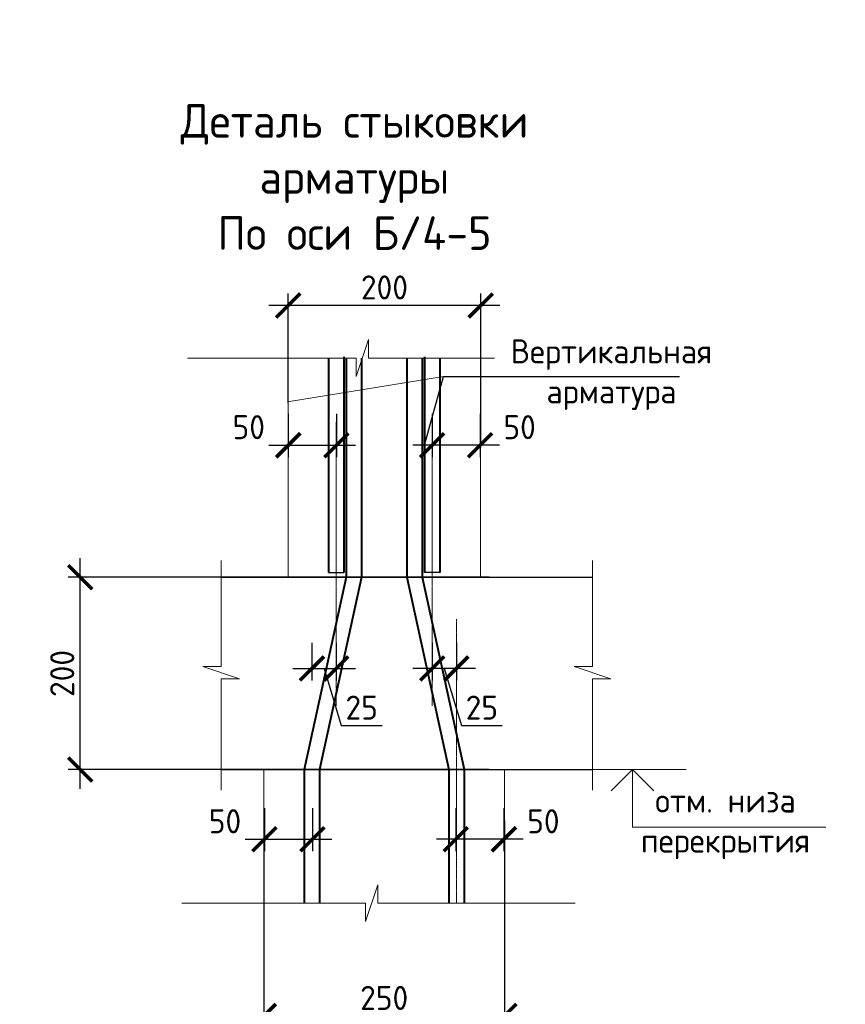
# Model space of a CAD drawing. Header units: millimetres. Extents: x 263826 to 1585445, y -423071 to 70137.
# Tile 224 of 256: x 511621 to 520199, y -130307 to -120069. Entities that reach past the tile are written whole.
import ezdxf

# ---------------------------------------------------------------- set-up
doc = ezdxf.new("R2010")
doc.units = ezdxf.units.MM
doc.linetypes.add('CENTER2', pattern=[28.575, 19.05, -3.175, 3.175, -3.175])
for name, color, linetype, lineweight in [('Выноски', 20, 'Continuous', 20), ('подоснова', 151, 'Continuous', 5), ('РАЗМЕРЫ', 1, 'Continuous', 9)]:
    doc.layers.add(name, color=color, linetype=linetype, lineweight=lineweight)
doc.styles.add('GOST-2.304_Type-B', font='GOST_Common.ttf')
doc.styles.add('style_Tonin', font='simplex.shx', dxfattribs={"width": 0.9})
doc.styles.add('ГОСТ', font='GOST_Common.ttf')
doc.dimstyles.new('20', dxfattribs={"dimtxt": 2.5, "dimasz": 2.5, "dimexe": 1.25, "dimexo": 0.625, "dimtad": 1, "dimdec": 0, "dimlfac": 20, "dimtxsty": 'style_Tonin', "dimblk": 'ARCHTICK', "dimcen": 0, "dimclrt": 256, "dimadec": 0, "dimazin": 0, "dimtfac": 1, "dimtdec": 0, "dimtmove": 0, "dimatfit": 0, "dimfxl": 1, "dimarcsym": 0})
doc.dimstyles.new('СПДС', dxfattribs={"dimscale": 100, "dimtxt": 2.5, "dimasz": 2.5, "dimexe": 1.25, "dimexo": 0, "dimtad": 1, "dimdec": 0, "dimtxsty": 'GOST-2.304_Type-B', "dimblk": 'ARCHTICK', "dimcen": 2.5, "dimdle": 2, "dimadec": 0, "dimazin": 2, "dimtfac": 0.75, "dimtdec": 0, "dimtmove": 1, "dimatfit": 3, "dimfxl": 1, "dimtolj": 1, "dimarcsym": 1})

# ---------------------------------------------------------------- blocks, each defined once
blk = doc.blocks.new('_ArchTick')
at = {"color": 0, "linetype": 'ByBlock', "const_width": 0.15}
blk.add_lwpolyline([(-0.5, -0.5), (0.5, 0.5)], dxfattribs=at)
blk = doc.blocks.new('*D3713')
at = {"layer": 'DEFPOINTS', "color": 0, "lineweight": 0, "transparency": 16777216}
for p in [(512250, -125867), (516498, -125867, -3100), (516498, -127867, -3100)]:
    blk.add_point(p, dxfattribs=at)
at = {"layer": 'РАЗМЕРЫ', "color": 0, "lineweight": -2, "transparency": 16777216}
for p, q in [((512250, -128067), (512250, -125667)), ((516498, -125867), (512125, -125867)), ((516498, -127867), (512125, -127867))]:
    blk.add_line(p, q, dxfattribs=at)
at = {"layer": 'РАЗМЕРЫ', "color": 0, "lineweight": -2, "transparency": 16777216, "xscale": 250, "yscale": 250, "zscale": 250}
for p, rotation in [((512250, -125867), 90), ((512250, -127867), 270)]:
    blk.add_blockref('_ArchTick', p, dxfattribs=dict(at, rotation=rotation))
at = {"layer": 'РАЗМЕРЫ', "color": 0, "lineweight": 0, "transparency": 16777216, "insert": (512063, -126867), "char_height": 250, "attachment_point": 5, "rotation": 90, "style": 'GOST-2.304_Type-B'}
blk.add_mtext('\\A1;200', dxfattribs=at)
blk = doc.blocks.new('*D3714')
at = {"layer": 'DEFPOINTS', "color": 0, "lineweight": 0, "transparency": 16777216}
for p in [(514411, -124168, -3100), (514911, -124168, -3100), (514911, -124494)]:
    blk.add_point(p, dxfattribs=at)
at = {"layer": 'РАЗМЕРЫ', "color": 0, "lineweight": -2, "transparency": 16777216}
for p, q in [((514411, -124168), (514411, -124619)), ((514911, -124168), (514911, -124619)), ((514211, -124494), (515111, -124494))]:
    blk.add_line(p, q, dxfattribs=at)
at = {"layer": 'РАЗМЕРЫ', "color": 0, "lineweight": -2, "transparency": 16777216, "xscale": 250, "yscale": 250, "zscale": 250, "rotation": 180}
blk.add_blockref('_ArchTick', (514411, -124494), dxfattribs=at)
at = {"layer": 'РАЗМЕРЫ', "color": 0, "lineweight": -2, "transparency": 16777216, "xscale": 250, "yscale": 250, "zscale": 250}
blk.add_blockref('_ArchTick', (514911, -124494), dxfattribs=at)
at = {"layer": 'РАЗМЕРЫ', "color": 0, "lineweight": 0, "transparency": 16777216, "insert": (514001, -124306), "char_height": 250, "attachment_point": 5, "style": 'GOST-2.304_Type-B'}
blk.add_mtext('\\A1;50', dxfattribs=at)
blk = doc.blocks.new('*D3715')
at = {"layer": 'DEFPOINTS', "color": 0, "lineweight": 0, "transparency": 16777216}
for p in [(516658, -128401, -3100), (514158, -128561, -3100), (516658, -130428)]:
    blk.add_point(p, dxfattribs=at)
at = {"layer": 'РАЗМЕРЫ', "color": 0, "lineweight": -2, "transparency": 16777216}
for p, q in [((516658, -128401), (516658, -130553)), ((514158, -128561), (514158, -130553)), ((513958, -130428), (516858, -130428))]:
    blk.add_line(p, q, dxfattribs=at)
at = {"layer": 'РАЗМЕРЫ', "color": 0, "lineweight": -2, "transparency": 16777216, "xscale": 250, "yscale": 250, "zscale": 250, "rotation": 180}
blk.add_blockref('_ArchTick', (514158, -130428), dxfattribs=at)
at = {"layer": 'РАЗМЕРЫ', "color": 0, "lineweight": -2, "transparency": 16777216, "xscale": 250, "yscale": 250, "zscale": 250}
blk.add_blockref('_ArchTick', (516658, -130428), dxfattribs=at)
at = {"layer": 'РАЗМЕРЫ', "color": 0, "lineweight": 0, "transparency": 16777216, "insert": (515408, -130241), "char_height": 250, "attachment_point": 5, "style": 'GOST-2.304_Type-B'}
blk.add_mtext('\\A1;250', dxfattribs=at)
blk = doc.blocks.new('*D3716')
at = {"layer": 'DEFPOINTS', "color": 0, "lineweight": 0, "transparency": 16777216}
for p in [(514411, -123041), (514411, -124056, -3100), (516411, -124516, -3100)]:
    blk.add_point(p, dxfattribs=at)
at = {"layer": 'РАЗМЕРЫ', "color": 0, "lineweight": -2, "transparency": 16777216}
for p, q in [((514411, -124056), (514411, -122916)), ((516411, -124516), (516411, -122916)), ((516611, -123041), (514211, -123041))]:
    blk.add_line(p, q, dxfattribs=at)
at = {"layer": 'РАЗМЕРЫ', "color": 0, "lineweight": -2, "transparency": 16777216, "xscale": 250, "yscale": 250, "zscale": 250, "rotation": 180}
blk.add_blockref('_ArchTick', (514411, -123041), dxfattribs=at)
at = {"layer": 'РАЗМЕРЫ', "color": 0, "lineweight": -2, "transparency": 16777216, "xscale": 250, "yscale": 250, "zscale": 250}
blk.add_blockref('_ArchTick', (516411, -123041), dxfattribs=at)
at = {"layer": 'РАЗМЕРЫ', "color": 0, "lineweight": 0, "transparency": 16777216, "insert": (515411, -122853), "char_height": 250, "attachment_point": 5, "style": 'GOST-2.304_Type-B'}
blk.add_mtext('\\A1;200', dxfattribs=at)
blk = doc.blocks.new('*D3708')
at = {"layer": 'DEFPOINTS', "color": 0, "lineweight": 0, "transparency": 16777216}
for p in [(515905, -124168, -3100), (516405, -124168, -3100), (515905, -124494)]:
    blk.add_point(p, dxfattribs=at)
at = {"layer": 'РАЗМЕРЫ', "color": 0, "lineweight": -2, "transparency": 16777216}
for p, q in [((515905, -124168), (515905, -124619)), ((516405, -124168), (516405, -124619)), ((516605, -124494), (515705, -124494))]:
    blk.add_line(p, q, dxfattribs=at)
at = {"layer": 'РАЗМЕРЫ', "color": 0, "lineweight": -2, "transparency": 16777216, "xscale": 250, "yscale": 250, "zscale": 250, "rotation": 180}
blk.add_blockref('_ArchTick', (515905, -124494), dxfattribs=at)
at = {"layer": 'РАЗМЕРЫ', "color": 0, "lineweight": -2, "transparency": 16777216, "xscale": 250, "yscale": 250, "zscale": 250}
blk.add_blockref('_ArchTick', (516405, -124494), dxfattribs=at)
at = {"layer": 'РАЗМЕРЫ', "color": 0, "lineweight": 0, "transparency": 16777216, "insert": (516815, -124306), "char_height": 250, "attachment_point": 5, "style": 'GOST-2.304_Type-B'}
blk.add_mtext('\\A1;50', dxfattribs=at)
blk = doc.blocks.new('*D3709')
at = {"layer": 'DEFPOINTS', "color": 0, "lineweight": 0, "transparency": 16777216}
for p in [(516152, -128266, -3100), (516652, -128266, -3100), (516152, -128591)]:
    blk.add_point(p, dxfattribs=at)
at = {"layer": 'РАЗМЕРЫ', "color": 0, "lineweight": -2, "transparency": 16777216}
for p, q in [((516152, -128266), (516152, -128716)), ((516652, -128266), (516652, -128716)), ((516852, -128591), (515952, -128591))]:
    blk.add_line(p, q, dxfattribs=at)
at = {"layer": 'РАЗМЕРЫ', "color": 0, "lineweight": -2, "transparency": 16777216, "xscale": 250, "yscale": 250, "zscale": 250, "rotation": 180}
blk.add_blockref('_ArchTick', (516152, -128591), dxfattribs=at)
at = {"layer": 'РАЗМЕРЫ', "color": 0, "lineweight": -2, "transparency": 16777216, "xscale": 250, "yscale": 250, "zscale": 250}
blk.add_blockref('_ArchTick', (516652, -128591), dxfattribs=at)
at = {"layer": 'РАЗМЕРЫ', "color": 0, "lineweight": 0, "transparency": 16777216, "insert": (517062, -128404), "char_height": 250, "attachment_point": 5, "style": 'GOST-2.304_Type-B'}
blk.add_mtext('\\A1;50', dxfattribs=at)
blk = doc.blocks.new('*D3717')
at = {"layer": 'DEFPOINTS', "color": 0, "lineweight": 0, "transparency": 16777216}
for p in [(515907, -126550), (516158, -126550, -3100), (515907, -126815)]:
    blk.add_point(p, dxfattribs=at)
at = {"layer": 'РАЗМЕРЫ', "color": 0, "lineweight": -2, "transparency": 16777216}
for p, q in [((515907, -126550), (515907, -126940)), ((516158, -126550), (516158, -126940)), ((516358, -126815), (515707, -126815)), ((516032, -126815), (516210, -127409)), ((516210, -127409), (516635, -127409))]:
    blk.add_line(p, q, dxfattribs=at)
at = {"layer": 'РАЗМЕРЫ', "color": 0, "lineweight": -2, "transparency": 16777216, "xscale": 250, "yscale": 250, "zscale": 250, "rotation": 180}
blk.add_blockref('_ArchTick', (515907, -126815), dxfattribs=at)
at = {"layer": 'РАЗМЕРЫ', "color": 0, "lineweight": -2, "transparency": 16777216, "xscale": 250, "yscale": 250, "zscale": 250}
blk.add_blockref('_ArchTick', (516158, -126815), dxfattribs=at)
at = {"layer": 'РАЗМЕРЫ', "color": 0, "lineweight": 0, "transparency": 16777216, "insert": (516423, -127222), "char_height": 250, "attachment_point": 5, "style": 'GOST-2.304_Type-B'}
blk.add_mtext('\\A1;25', dxfattribs=at)
blk = doc.blocks.new('*D3710')
at = {"layer": 'DEFPOINTS', "color": 0, "lineweight": 0, "transparency": 16777216}
for p in [(514411, -124168, -3100), (514911, -124168, -3100), (514911, -124494)]:
    blk.add_point(p, dxfattribs=at)
at = {"layer": 'РАЗМЕРЫ', "color": 0, "lineweight": -2, "transparency": 16777216}
for p, q in [((514411, -124168), (514411, -124619)), ((514911, -124168), (514911, -124619)), ((514211, -124494), (515111, -124494))]:
    blk.add_line(p, q, dxfattribs=at)
at = {"layer": 'РАЗМЕРЫ', "color": 0, "lineweight": -2, "transparency": 16777216, "xscale": 250, "yscale": 250, "zscale": 250, "rotation": 180}
blk.add_blockref('_ArchTick', (514411, -124494), dxfattribs=at)
at = {"layer": 'РАЗМЕРЫ', "color": 0, "lineweight": -2, "transparency": 16777216, "xscale": 250, "yscale": 250, "zscale": 250}
blk.add_blockref('_ArchTick', (514911, -124494), dxfattribs=at)
at = {"layer": 'РАЗМЕРЫ', "color": 0, "lineweight": 0, "transparency": 16777216, "insert": (514001, -124306), "char_height": 250, "attachment_point": 5, "style": 'GOST-2.304_Type-B'}
blk.add_mtext('\\A1;50', dxfattribs=at)
blk = doc.blocks.new('*D3711')
at = {"layer": 'DEFPOINTS', "color": 0, "lineweight": 0, "transparency": 16777216}
for p in [(514163, -128266, -3100), (514663, -128266, -3100), (514663, -128591)]:
    blk.add_point(p, dxfattribs=at)
at = {"layer": 'РАЗМЕРЫ', "color": 0, "lineweight": -2, "transparency": 16777216}
for p, q in [((514163, -128266), (514163, -128716)), ((514663, -128266), (514663, -128716)), ((513963, -128591), (514863, -128591))]:
    blk.add_line(p, q, dxfattribs=at)
at = {"layer": 'РАЗМЕРЫ', "color": 0, "lineweight": -2, "transparency": 16777216, "xscale": 250, "yscale": 250, "zscale": 250, "rotation": 180}
blk.add_blockref('_ArchTick', (514163, -128591), dxfattribs=at)
at = {"layer": 'РАЗМЕРЫ', "color": 0, "lineweight": -2, "transparency": 16777216, "xscale": 250, "yscale": 250, "zscale": 250}
blk.add_blockref('_ArchTick', (514663, -128591), dxfattribs=at)
at = {"layer": 'РАЗМЕРЫ', "color": 0, "lineweight": 0, "transparency": 16777216, "insert": (513754, -128404), "char_height": 250, "attachment_point": 5, "style": 'GOST-2.304_Type-B'}
blk.add_mtext('\\A1;50', dxfattribs=at)
blk = doc.blocks.new('*D3712')
at = {"layer": 'DEFPOINTS', "color": 0, "lineweight": 0, "transparency": 16777216}
for p in [(514658, -126550, -3100), (514909, -126550), (514909, -126815)]:
    blk.add_point(p, dxfattribs=at)
at = {"layer": 'РАЗМЕРЫ', "color": 0, "lineweight": -2, "transparency": 16777216}
for p, q in [((514658, -126550), (514658, -126940)), ((514909, -126550), (514909, -126940)), ((514458, -126815), (515109, -126815)), ((514783, -126815), (514961, -127409)), ((514961, -127409), (515386, -127409))]:
    blk.add_line(p, q, dxfattribs=at)
at = {"layer": 'РАЗМЕРЫ', "color": 0, "lineweight": -2, "transparency": 16777216, "xscale": 250, "yscale": 250, "zscale": 250, "rotation": 180}
blk.add_blockref('_ArchTick', (514658, -126815), dxfattribs=at)
at = {"layer": 'РАЗМЕРЫ', "color": 0, "lineweight": -2, "transparency": 16777216, "xscale": 250, "yscale": 250, "zscale": 250}
blk.add_blockref('_ArchTick', (514909, -126815), dxfattribs=at)
at = {"layer": 'РАЗМЕРЫ', "color": 0, "lineweight": 0, "transparency": 16777216, "insert": (515174, -127222), "char_height": 250, "attachment_point": 5, "style": 'GOST-2.304_Type-B'}
blk.add_mtext('\\A1;25', dxfattribs=at)

msp = doc.modelspace()

# ---------------------------------------------------------------- linework, layer by layer
at = {"color": 0, "lineweight": 40}
for p, q in [((514828.75878, -123585.23644), (514828.75878, -125816.68139)), ((514988.75878, -123575.37911), (514988.75878, -125816.68139)), ((515826.84692, -123575.37911), (515826.84692, -125816.68139)), ((515986.84692, -123585.23644), (515986.84692, -125816.68139))]:
    msp.add_line(p, q, dxfattribs=at)
at = {"lineweight": 20}
for p, q in [((514405.24604, -124042.31542, -3100), (516025.83389, -123779.11875, -3100)), ((517519.77755, -127866.68139, -3100), (518545.48221, -127866.68139, -3100))]:
    msp.add_line(p, q, dxfattribs=at)
at = {"color": 0, "linetype": 'CENTER2', "lineweight": 18}
for p, q in [((514908.75878, -124252.93509), (514908.75878, -127204.8357)), ((515906.84692, -124252.93509), (515906.84692, -127204.8357)), ((516157.80285, -126302.93509, -3100), (516157.80285, -129254.8357, -3100))]:
    msp.add_line(p, q, dxfattribs=at)
at = {"color": 0, "lineweight": 30}
for p, q in [((514828.75878, -125816.68139), (514988.75878, -125816.68139)), ((515986.84692, -125816.68139), (515826.84692, -125816.68139)), ((513713.78621, -125866.68139, -3100), (515252.51788, -125866.68139, -3100)), ((514912.51788, -125866.68139, -3100), (517575.90078, -125866.68139, -3100)), ((513710.9221, -127866.68139, -3100), (515026.47532, -127866.68139, -3100)), ((514686.47532, -127866.68139, -3100), (517573.03666, -127866.68139, -3100))]:
    msp.add_line(p, q, dxfattribs=at)
at = {"lineweight": 15}
for p, q in [((515252.51788, -125866.68139, -3100), (515412.51788, -125866.68139, -3100)), ((515026.47532, -127866.68139, -3100), (515186.47532, -127866.68139, -3100)), ((515026.47532, -127866.68139, -3100), (515186.47532, -127866.68139, -3100)), ((515789.13037, -127866.68139, -3100), (515629.13037, -127866.68139, -3100))]:
    msp.add_line(p, q, dxfattribs=at)
at = {"linetype": 'ByBlock', "lineweight": 18, "elevation": -3100}
for points in [[(513366.07001, -123587.17739), (515116.73621, -123587.17739), (515116.73621, -123778.46253), (515244.25964, -123395.89224), (515244.25964, -123587.17739), (516555.90998, -123587.17739)], [(513713.78621, -125693.4891), (513713.78621, -126794.59011), (513522.50106, -126794.59011), (513905.07136, -126922.11354), (513713.78621, -126922.11354), (513713.78621, -128078.9891)], [(517573.03666, -125693.4891), (517573.03666, -126794.59011), (517381.75151, -126794.59011), (517764.32181, -126922.11354), (517573.03666, -126922.11354), (517573.03666, -128078.9891)], [(513304.31699, -129254.8357), (515215.41943, -129254.8357), (515215.41943, -129446.12085), (515342.94287, -129063.55055), (515342.94287, -129254.8357), (517393.54725, -129254.8357)]]:
    msp.add_lwpolyline(points, dxfattribs=at)
at = {"color": 0, "lineweight": 40, "elevation": -3100}
for points in [[(515012.01015, -123587.17739), (515012.01015, -125866.68139), (514575.96759, -127866.68139), (514575.96759, -129254.8357)], [(515172.01015, -123587.17739), (515172.01015, -125866.68139), (514735.96759, -127866.68139), (514735.96759, -129254.8357)], [(515643.59554, -123587.17739), (515643.59554, -125866.68139), (516079.6381, -127866.68139), (516079.6381, -129254.8357)], [(515803.59554, -123587.17739), (515803.59554, -125866.68139), (516239.6381, -127866.68139), (516239.6381, -129254.8357)]]:
    msp.add_lwpolyline(points, dxfattribs=at)
at = {"lineweight": 30, "elevation": -3100}
msp.add_lwpolyline([(518210.99761, -128087.33531), (517987.981, -127866.68139), (517764.96438, -128087.33531)], dxfattribs=at)
at = {"layer": 'подоснова', "elevation": -3100}
msp.add_lwpolyline([(517987.981, -127866.68139), (517987.981, -128466.68139), (519996.76108, -128466.68139)], dxfattribs=at)
at = {"layer": 'РАЗМЕРЫ', "color": 1}
for p, q in [((514410.59403, -125532.68478, -3100), (514410.59403, -123590.2907, -3100)), ((514410.59403, -123590.2907, -3100), (514410.59403, -125866.68139, -3100)), ((514157.80285, -129254.8357, -3100), (514157.80285, -127866.68139, -3100)), ((516657.80285, -127866.68139, -3100), (516657.80285, -129254.8357, -3100))]:
    msp.add_line(p, q, dxfattribs=at)
at = {"layer": 'РАЗМЕРЫ', "color": 1, "elevation": -3100}
msp.add_lwpolyline([(516410.59799, -125866.65173), (516410.56981, -123490.68101)], dxfattribs=at)

# ---------------------------------------------------------------- texts
at = {"layer": 'Выноски'}
note = msp.add_mtext_static_columns([''] * 2, width=18679.7309208, gutter_width=20.19117, height=0, dxfattribs=dict(at, insert=(415001.40784, -101131.04754), char_height=250, attachment_point=1, style='ГОСТ'))
for column, words in zip([note] + note.columns.linked_columns, ['\\pi1500;{\\H2x;Общие указания:}\\P1.^IРабочая документация разработана в соответствии с заданием на проектирование, требованиями {\\H3x; }действующих технических регламентов, стандартов, сводов правил и других документов, содержащих установленные {\\H1.16667x; }требования.{\\H1.77778x; }\\P2.^IРабочая документация выполнена в соответствии со следующими нормативными и техническими {\\H1.57407x; }документами:{\\H1.64198x; }\\P-^IСП 20.13330.2016 "Нагрузки и воздействия";{\\H1.61934x; }\\P-^IСП 63.13330.2018 "Бетонные и железобетонные конструкции. Основные положения";{\\H1.62689x; }\\P-^IСП 70.13330.2012 "Несущие и ограждающие конструкции".{\\H1.62437x; }\\P4.^IЗа относительную отметку 0,000 принята отметка чистого пола первого этажа, соответствующая {\\H1.62521x; }абсолютной отметке 648,00 в Балтийской системе высот.{\\H1.62493x; }\\P{\\fISOCPEUR|b0|i0|c204|p34;5.^IПеречень видов работ, для которых необходимо составлять акты освидетельствования скрытых \\H1.62502x; \\H0.61538x;работ:\\H1.62499x; \\H0.61539x;\\P-^Iсоответствие арматуры (длина, диаметры, распределение по площади элементов, количество и т.д.), \\H1.725x; \\H0.57971x;закладных деталей рабочим чертежам;\\H1.67917x; \\H0.59553x;\\P-^Iустройство и армирование монолитных стен;\\H1.60694x; \\H0.6223x;\\P-^Iосвидетельствование опалубки перед бетонированием;\\H1.63102x; \\H0.61311x;\\P-^Iотбор контрольных проб бетона;\\H1.62299x; \\H0.61615x;\\P-^Iсоответствие законченных железобетонных конструкций проекту с отображением качества работ;\\H1.62567x; \\H0.61513x;\\P-^Iустройство монолитных конструкций, выполняемых в зимнее время;\\H1.62478x; \\H0.61547x;\\P\\fISOCPEUR|b0|i0|c0|p34;6.^I\\fISOCPEUR|b0|i0|c204|p34;Запрещается выполнение последующих работ при отсутствии актов освидетельствования \\H1.62507x; \\H0.61536x;предшествующих скрытых работ во всех случаях.\\H1.62498x; \\H0.61539x;\\P\\fISOCPEUR|b0|i0|c0|p34;7.^I\\fISOCPEUR|b0|i0|c204|p34;Арматура класса А240 и А500С по ГОСТ 34028-2016, материал монолитных конструкций - бетон \\H1.62501x; \\H0.61538x;тяжелый класса В25 по ГОСТ 26633-2015.\\H1.625x; \\H0.61539x;\\P\\fISOCPEUR|b0|i0|c0|p34;8.^I\\fISOCPEUR|b0|i0|c204|p34;Работы по бетонированию монолитных конструкций вести в соответствии со СП 70.13330.2012 \\H1.625x; \\H0.61538x;"Несущие и ограждающие конструкции".\\H1.625x; \\H0.61538x;\\P\\fISOCPEUR|b0|i0|c0|p34;9.^I\\fISOCPEUR|b0|i0|c204|p34;Все строительно-монтажные работы необходимо выполнять в соответствии со СНиП 12-03-2001 \\H1.625x; \\H0.61538x;"Безопасность труда в строительстве. Часть 1. Общие требования.", Безопасность труда в строительстве. Часть \\H1.625x; \\H0.61538x;2. Строительное производство". Строительство здания должно производиться в соответствии с проектом \\H1.625x; \\H0.61538x;производства работ (ППР).\\H1.725x; \\H0.57971x;\\P\\fISOCPEUR|b0|i0|c0|p34;10.^I\\fISOCPEUR|b0|i0|c204|p34;При отсутствии ППР производство строительно-монтажных работ запрещается.\\H1.67917x; \\H0.59553x;\\P\\fISOCPEUR|b0|i0|c0|p34;11.^I\\fISOCPEUR|b0|i0|c204|p34;Бетон следует укладывать в бетонные конструкции горизонтальными слоями одинаковой толщины без \\H1.60694x; \\H0.6223x;разрывов, с последовательным направлением укладки в одну сторону во всех слоях.\\H1.63102x; \\H0.61311x;\\P\\fISOCPEUR|b0|i0|c0|p34;12.^I\\fISOCPEUR|b0|i0|c204|p34;В начальный период твердения бетон необходимо защищать от попадания атмосферных осадков или \\H1.62299x; \\H0.61615x;потерь влаги.\\H1.62567x; \\H0.61513x;\\P\\fISOCPEUR|b0|i0|c0|p34;13.^I\\fISOCPEUR|b0|i0|c204|p34;Уход за свежеуложенным бетоном начинать сразу после укладки бетонной смеси и осуществлять до \\H1.62478x; \\H0.61547x;достижения прочности бетона не менее 70% от проектной.\\H1.62507x; \\H0.61536x;\\P\\fISOCPEUR|b0|i0|c0|p34;14.^I\\fISOCPEUR|b0|i0|c204|p34;Проект рассчитан на производство работ в период положительных температур. В случае выполнения \\H1.62498x; \\H0.61539x;работ при отрицательных температурах необходимо выполнять требования СНиП часть 3 по производству работ \\H1.62501x; \\H0.61538x;и ППР.\\H1.625x; \\H0.61539x;\\P\\fISOCPEUR|b0|i0|c0|p34;15.^I\\fISOCPEUR|b0|i0|c204|p34;При минимальной температуре воздуха до минус 15°С допускается:\\H1.625x; \\H0.61538x;\\P-^Iвыдерживание бетона в конструкции методом термоса, при предварительном разогреве бетонной \\H1.625x; \\H0.61538x;смеси, \\H1.625x; \\H0.61538x;\\P-^Iфорсированный электроразогрев бетона в конструкции с повторным уплотнением.\\H1.625x; \\H0.61538x;\\PПри минимальной температуре воздуха до минус 25°С допускается:\\H1.625x; \\H0.61538x;\\P-^Iобогрев бетона в греющей опалубке с помощью низкотемпературных электронагревателей,\\H1.625x; \\H0.61538x;\\P-^Iэлектродный сквозной прогреб бетона,\\H1.625x; \\H0.61538x;\\P-^Iэлектрообогрев с помощью греющего провода.\\H1.625x; \\H0.61538x;\\P}16.^IЗаполнителем для бетона служит щебень твердых пород, наибольшая фракция щебня не должна превышать {\\H1.625x; }40мм.{\\H1.625x; }\\P17.^IВ процессе бетонирования обеспечить соблюдение защитных слоев и мест положения рабочей арматуры {\\H1.625x; }согласно проекту. Величина защитного слоя продольной рабочей арматуры у боковых граней стен монолитных {\\H1.625x; }участков должны быть не менее 20мм и не менее диаметра продольной рабочей арматуры конструкции, величина {\\H1.625x; }защитного слоя поперечной арматуры - не менее 10мм. {\\H1.625x; }\\P\\pi0;             18.Крестовые соединения стержней продольной и поперечной арматуры, соединение стержней продольной {\\H1.625x; }арматуры по длине выполнить вязкой отожженой проволокой диаметром 2,0-3,0мм.{\\H1.625x; }\\P\\pi1500;{\\H1.625x; }', '']):
    column.text = words
at = {"layer": 'РАЗМЕРЫ', "attachment_point": 5, "style": 'GOST-2.304_Type-B'}
for s, insert, char_height in [('Деталь стыковки\\Pарматуры \\PПо оси Б/4-5', (515099.48635, -121704.62952), 350), ('Вертикальная\\Pарматура', (517769.56237, -123760.01785), 250), ('отм. низа \\Pперекрытия', (518954.51633, -128430.46559), 250)]:
    msp.add_mtext_dynamic_manual_height_columns(s, width=3941.2127758, gutter_width=625, heights=[0], dxfattribs=dict(at, insert=insert, char_height=char_height))

# ---------------------------------------------------------------- dimensions: what is measured, and where the dimension line sits
at = {"layer": 'РАЗМЕРЫ', "color": 146, "lineweight": 0}
for base, p1, p2, picture, middle in [((514410.59403, -123040.98008), (516410.59439, -124515.70142, -3100), (514410.59403, -124056.13, -3100), '*D3716', (515410.59421, -122853.48008)), ((515906.84692, -126815.40596), (516157.80285, -126549.97683, -3100), (515906.84692, -126549.97683), '*D3717', (516272.94988, -127221.65596)), ((516657.80285, -130428.44821), (514157.80285, -128560.75854, -3100), (516657.80285, -128401.40943, -3100), '*D3715', (515407.80285, -130240.94821))]:
    dim = msp.add_linear_dim(base=base, p1=p1, p2=p2, dimstyle='СПДС', override={"dimlfac": 0.1}, dxfattribs=at)
    dim.commit()
    dim.dimension.update_dxf_attribs({"geometry": picture, "text_midpoint": middle})
dim = msp.add_linear_dim(base=(514910.59403, -124493.54652), p1=(514410.59403, -124168.44089, -3100), p2=(514910.59403, -124168.44089, -3100), dimstyle='СПДС', override={"dimlfac": 0.1}, dxfattribs=at)
dim.commit()
dim.dimension.update_dxf_attribs({"geometry": '*D3714', "text_midpoint": (514000.73877, -124493.54652), "dimtype": 160})
at = {"layer": 'РАЗМЕРЫ', "color": 146, "lineweight": 0, "true_color": 0x006272}
for base, p1, p2, picture, middle in [((514910.59403, -124493.54652), (514410.59403, -124168.44089, -3100), (514910.59403, -124168.44089, -3100), '*D3710', (514000.73877, -124493.54652)), ((514663.3771, -128591.12223), (514163.3771, -128266.0166, -3100), (514663.3771, -128266.0166, -3100), '*D3711', (513753.52185, -128591.12223))]:
    dim = msp.add_linear_dim(base=base, p1=p1, p2=p2, dimstyle='СПДС', override={"dimlfac": 0.1}, dxfattribs=at)
    dim.commit()
    dim.dimension.update_dxf_attribs({"geometry": picture, "text_midpoint": middle, "dimtype": 160})
for base, p1, p2, picture, middle in [((515905.01166, -124493.54652), (516405.01166, -124168.44089, -3100), (515905.01166, -124168.44089, -3100), '*D3708', (516814.86692, -124493.54652)), ((516152.22859, -128591.12223), (516652.22859, -128266.0166, -3100), (516152.22859, -128266.0166, -3100), '*D3709', (517062.08385, -128591.12223))]:
    dim = msp.add_linear_dim(base=base, p1=p1, p2=p2, angle=180, dimstyle='СПДС', override={"dimlfac": 0.1}, dxfattribs=at)
    dim.commit()
    dim.dimension.update_dxf_attribs({"geometry": picture, "text_midpoint": middle, "dimtype": 160})
at = {"layer": 'РАЗМЕРЫ', "color": 146, "lineweight": 0}
dim = msp.add_linear_dim(base=(512250.00162, -125866.68139), p1=(516498.24341, -127866.68139, -3100), p2=(516498.24341, -125866.68139, -3100), angle=90, dimstyle='СПДС', override={"dimlfac": 0.1}, dxfattribs=at)
dim.commit()
dim.dimension.update_dxf_attribs({"geometry": '*D3713', "text_midpoint": (512062.50162, -126866.68139)})
at = {"layer": 'РАЗМЕРЫ', "color": 146, "lineweight": 0, "true_color": 0x006272}
dim = msp.add_linear_dim(base=(514908.75878, -126815.40596), p1=(514657.80285, -126549.97683, -3100), p2=(514908.75878, -126549.97683), angle=180, dimstyle='СПДС', override={"dimlfac": 0.1}, dxfattribs=at)
dim.commit()
dim.dimension.update_dxf_attribs({"geometry": '*D3712', "text_midpoint": (515023.90581, -127221.65596)})

# ---------------------------------------------------------------- leaders
at = {"layer": 'подоснова', "has_arrowhead": 0}
msp.add_leader([(515826.84692, -124493.54652, -3100), (516025.83389, -123779.11875, -3100), (518477.26464, -123779.11875, -3100)], dimstyle='20', override={"dimasz": 1.5, "dimldrblk": 'Dot'}, dxfattribs=at)

doc.saveas('drawing.dxf')
